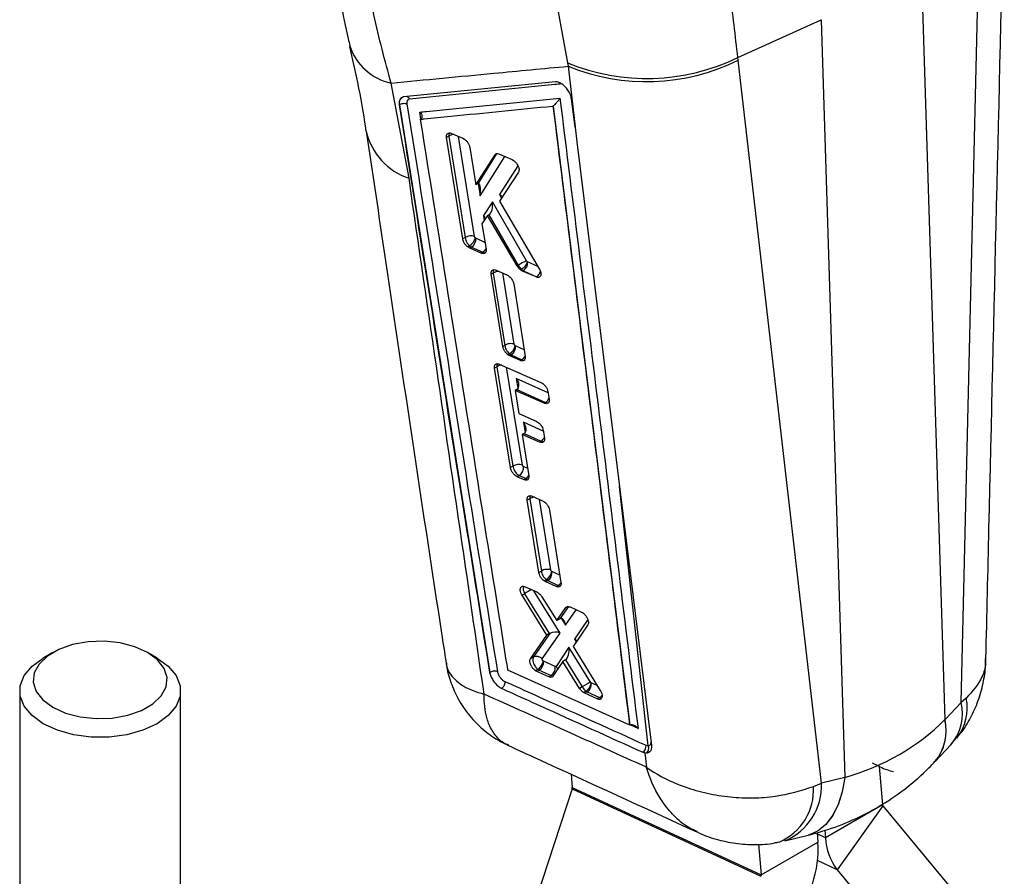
# Model space of a CAD drawing. Extents: x 59 to 283, y 8 to 214.
# Tile 12 of 13: x 235 to 272, y 156 to 188. Entities that reach past the tile are written whole.
import ezdxf

# ---------------------------------------------------------------- set-up
doc = ezdxf.new("R2010")
doc.units = 0
doc.header["$LTSCALE"] = 0.75
doc.layers.get('0').update_dxf_attribs({"linetype": 'CONTINUOUS'})

msp = doc.modelspace()

# ---------------------------------------------------------------- linework, layer by layer
at = {"color": 7, "linetype": 'CONTINUOUS'}
for p, q in [((270.065766, 162.446858), (270.756487, 191.582398)), ((268.577277, 190.048159), (269.463998, 161.809509)), ((254.95096, 188.669083), (255.388935, 186.288341)), ((261.739957, 186.481603), (264.843035, 187.892427)), ((264.843035, 187.892427), (265.729756, 159.653777)), ((261.750952, 186.383614), (261.739957, 186.481603)), ((255.388935, 186.288341), (255.414778, 186.158551)), ((255.414778, 186.158551), (255.671523, 183.887756)), ((264.860027, 159.441649), (261.750952, 186.383614)), ((249.48222, 181.982498), (248.814693, 185.532002)), ((254.940298, 185.57622), (249.279549, 185.012178)), ((249.127445, 184.724329), (249.122953, 184.721735)), ((249.122976, 184.721749), (252.495954, 163.56663)), ((254.860784, 184.678563), (254.856306, 184.675306)), ((254.856306, 184.675306), (257.716353, 161.6073)), ((255.671523, 183.887756), (255.541348, 184.939364)), ((250.965874, 183.550296), (250.883157, 183.502544)), ((250.9659, 183.550384), (250.965874, 183.550296)), ((250.965874, 183.550296), (251.577532, 179.77201)), ((251.064867, 183.656345), (251.490071, 183.473595)), ((251.488988, 179.720894), (250.883157, 183.502544)), ((251.490071, 183.473595), (251.556131, 183.43518)), ((251.750061, 183.130568), (251.97209, 181.737641)), ((251.97209, 181.737641), (252.689603, 182.858925)), ((252.737336, 182.886481), (252.045646, 181.779816)), ((252.737336, 182.886481), (252.689603, 182.858925)), ((252.73742, 182.88653), (252.737336, 182.886481)), ((252.737422, 182.886535), (252.783231, 182.902484)), ((252.853718, 182.886605), (253.322208, 182.684622)), ((253.322208, 182.684622), (253.383342, 182.649635)), ((253.563057, 182.21345), (252.850207, 181.127246)), ((252.034217, 181.773506), (251.97209, 181.737641)), ((252.593563, 181.103678), (252.255262, 180.593263)), ((253.866399, 178.906969), (252.593563, 181.103678)), ((252.850207, 181.127246), (254.340328, 178.611879)), ((252.460076, 180.620926), (252.410463, 180.592286)), ((252.463168, 180.622763), (253.555479, 178.737607)), ((252.410463, 180.592286), (252.203423, 180.286342)), ((252.203423, 180.286342), (252.353126, 179.347156)), ((253.516144, 178.714899), (252.410463, 180.592286)), ((251.577532, 179.77201), (251.488988, 179.720894)), ((251.971435, 179.750132), (251.959226, 179.75789)), ((251.74252, 179.464129), (251.672362, 179.423628)), ((251.748897, 179.37687), (251.672362, 179.423628)), ((251.816094, 179.415662), (251.748897, 179.37687)), ((252.172523, 179.193209), (251.748897, 179.37687)), ((251.816094, 179.415662), (252.231, 179.226975)), ((252.231002, 179.226968), (252.172523, 179.193209)), ((253.889592, 178.879797), (253.866399, 178.906969)), ((253.901216, 178.872528), (253.889592, 178.879797)), ((252.621943, 178.449573), (252.550283, 178.408204)), ((252.979939, 175.711736), (252.550283, 178.408204)), ((252.621966, 178.449653), (252.621943, 178.449573)), ((252.621943, 178.449573), (253.057875, 175.756727)), ((252.731119, 178.561491), (253.127933, 178.389029)), ((253.555479, 178.737607), (253.516144, 178.714899)), ((253.677096, 178.582419), (253.646716, 178.564881)), ((253.717989, 178.522042), (253.646716, 178.564881)), ((253.677096, 178.582419), (253.677107, 178.582425)), ((253.745797, 178.538096), (253.717989, 178.522042)), ((254.217655, 178.304668), (253.717989, 178.522042)), ((253.745797, 178.538096), (254.235878, 178.31522)), ((253.127933, 178.389029), (253.184286, 178.35716)), ((253.386706, 178.045161), (253.814208, 175.347329)), ((254.235899, 178.3152), (254.217655, 178.304668)), ((254.235878, 178.31522), (254.235899, 178.3152)), ((253.057875, 175.756727), (252.979939, 175.711736)), ((253.057875, 175.756727), (253.057888, 175.756721)), ((253.451977, 175.734746), (253.441064, 175.741447)), ((253.231063, 175.441992), (253.171078, 175.407363)), ((253.238782, 175.366999), (253.171078, 175.407363)), ((253.296514, 175.400327), (253.238782, 175.366999)), ((253.634356, 175.193812), (253.238782, 175.366999)), ((253.296514, 175.400327), (253.68558, 175.223393)), ((253.685583, 175.223385), (253.634356, 175.193812)), ((252.759626, 174.959279), (252.671794, 174.908575)), ((253.264729, 171.201219), (252.671794, 174.908575)), ((252.759626, 174.959279), (253.359179, 171.255744)), ((252.849065, 175.059124), (254.402453, 174.378368)), ((253.504987, 174.111081), (253.443955, 174.075848)), ((253.443955, 174.075848), (253.580579, 173.21713)), ((254.52504, 173.600978), (253.443955, 174.075848)), ((253.504987, 174.111081), (254.570013, 173.626941)), ((254.657289, 174.037969), (254.702387, 173.751524)), ((254.570013, 173.626941), (254.52504, 173.600978)), ((253.580579, 173.21713), (254.22881, 172.931871)), ((254.483429, 172.591353), (254.528643, 172.304975)), ((253.769407, 172.477839), (253.704189, 172.44019)), ((253.704189, 172.44019), (253.949481, 170.898379)), ((254.351719, 172.154667), (253.704189, 172.44019)), ((253.769407, 172.477839), (254.408376, 172.187374)), ((254.408376, 172.187374), (254.351719, 172.154667)), ((253.359179, 171.255744), (253.264729, 171.201219)), ((253.594504, 170.904167), (253.519294, 170.860749)), ((253.773089, 170.748369), (253.519295, 170.860749)), ((253.594504, 170.904167), (253.845352, 170.790086)), ((253.845352, 170.790086), (253.773089, 170.748369)), ((253.982284, 170.039034), (253.89108, 169.986384)), ((254.320813, 167.290007), (253.89108, 169.986384)), ((253.982304, 170.039113), (253.982284, 170.039034)), ((253.982284, 170.039034), (254.418214, 167.346236)), ((254.069916, 170.138521), (254.463153, 169.963989)), ((254.463153, 169.963989), (254.508727, 169.938848)), ((254.719919, 169.618862), (255.146821, 166.92073)), ((254.418214, 167.346236), (254.320813, 167.290007)), ((254.418214, 167.346236), (254.418231, 167.346232)), ((254.812503, 167.324143), (254.803161, 167.32965)), ((253.810605, 166.761367), (254.244491, 166.566809)), ((254.601165, 167.023821), (254.520507, 166.977258)), ((254.577539, 166.943948), (254.520507, 166.977258)), ((254.656931, 166.98978), (254.577539, 166.943948)), ((254.969154, 166.768474), (254.577539, 166.943948)), ((254.656931, 166.98978), (255.046001, 166.812844)), ((255.045997, 166.812834), (254.969154, 166.768474)), ((255.046007, 166.81284), (255.045997, 166.812834)), ((253.79373, 166.499377), (253.698516, 166.444411)), ((254.619286, 164.959103), (253.698516, 166.444411)), ((253.79373, 166.499377), (254.71287, 165.013128)), ((254.244491, 166.566809), (254.285665, 166.544298)), ((254.43355, 166.389769), (254.993039, 165.497857)), ((254.993039, 165.497857), (255.333074, 165.98526)), ((255.491349, 166.007098), (255.910991, 165.818527)), ((255.098858, 165.558945), (254.993039, 165.497857)), ((255.910991, 165.818527), (255.945917, 165.799899)), ((256.147151, 165.343184), (255.596279, 164.532499)), ((254.010141, 164.079064), (254.619286, 164.959103)), ((254.731909, 165.024519), (254.12659, 164.146294)), ((254.451275, 164.074939), (255.114694, 165.037461)), ((254.71287, 165.013128), (254.619286, 164.959103)), ((255.442987, 164.506681), (254.962564, 163.793679)), ((256.244808, 163.210075), (255.442987, 164.506681)), ((255.596279, 164.532499), (256.612232, 162.900467)), ((236.199446, 164.308819), (235.845834, 164.104617)), ((240.089164, 164.104617), (239.735555, 164.308819)), ((254.126539, 164.146259), (254.010141, 164.079064)), ((254.12659, 164.146294), (254.126539, 164.146259)), ((254.4932, 163.989675), (254.484641, 163.994583)), ((254.933197, 163.789575), (254.4932, 163.989675)), ((255.223158, 163.981689), (254.846557, 163.425385)), ((255.314768, 164.034574), (255.223158, 163.981689)), ((255.844242, 162.973456), (255.223158, 163.981689)), ((255.317192, 164.035999), (255.940063, 163.028772)), ((252.496677, 163.567046), (252.495955, 163.56663)), ((252.495955, 163.56663), (252.5003, 163.543122)), ((252.496677, 163.567046), (252.496633, 163.567508)), ((257.716353, 161.6073), (253.168496, 163.655767)), ((254.285247, 163.686755), (254.194031, 163.634097)), ((254.247132, 163.60324), (254.194031, 163.634097)), ((254.337457, 163.655384), (254.247132, 163.60324)), ((254.688968, 163.402906), (254.247132, 163.60324)), ((254.285219, 163.686827), (254.285247, 163.686755)), ((254.337457, 163.655384), (254.778709, 163.454712)), ((254.778695, 163.454704), (254.688968, 163.402906)), ((254.778709, 163.454712), (254.778695, 163.454704)), ((255.940046, 163.028762), (255.844242, 162.973456)), ((255.940063, 163.028772), (255.940046, 163.028762)), ((256.270744, 163.182189), (256.244808, 163.210075)), ((256.278853, 163.17761), (256.270744, 163.182189)), ((234.9675, 162.880204), (234.9675, 153.320914)), ((240.9675, 153.320915), (240.9675, 162.880204)), ((256.077067, 162.870205), (255.987922, 162.818743)), ((256.03456, 162.792293), (255.987922, 162.818743)), ((256.123019, 162.843359), (256.03456, 162.792293)), ((256.501723, 162.580129), (256.03456, 162.792293)), ((256.123019, 162.843359), (256.589903, 162.631034)), ((256.589903, 162.631034), (256.501723, 162.580129)), ((269.465391, 161.810988), (270.065766, 162.446858)), ((270.260436, 162.607875), (270.065766, 162.446858)), ((257.717443, 161.607929), (257.716353, 161.6073)), ((257.72787, 161.61358), (257.717443, 161.607929)), ((269.094141, 160.246873), (269.694516, 160.882743)), ((269.688783, 160.88804), (269.895502, 161.128664)), ((258.205182, 160.591603), (258.275256, 160.567507)), ((258.275256, 160.567507), (258.333729, 160.034972)), ((258.335045, 160.560726), (258.275256, 160.567507)), ((267.047445, 160.049318), (266.759523, 160.18271)), ((267.015723, 160.064018), (267.132198, 158.634352)), ((255.529925, 159.772057), (255.569853, 159.281936)), ((264.561116, 159.317728), (264.860027, 159.441649)), ((265.727742, 159.653289), (264.860027, 159.441649)), ((255.563115, 159.231523), (252.399991, 149.609445)), ((255.563115, 159.231523), (262.599976, 155.971434)), ((255.569853, 159.281936), (262.606715, 156.021846)), ((267.132198, 158.634352), (265.010878, 157.40974)), ((267.146177, 158.5959), (265.444219, 156.217707)), ((267.146177, 158.5959), (271.522525, 153.32626)), ((263.494545, 157.295298), (264.36226, 157.506933)), ((264.699011, 157.602715), (264.728035, 157.246458)), ((264.988441, 157.685143), (265.010878, 157.40974)), ((262.513643, 157.164248), (262.606715, 156.021846)), ((262.606715, 156.021846), (264.728035, 157.246458)), ((265.444219, 156.217707), (269.820567, 150.948068))]:
    msp.add_line(p, q, dxfattribs=at)
at = {"color": 8, "linetype": 'CONTINUOUS'}
for p, q in [((255.183722, 185.494474), (255.162395, 185.497314)), ((249.928046, 184.197826), (249.887694, 184.452825)), ((251.926522, 179.811669), (251.322015, 183.545823)), ((252.135591, 181.332438), (253.053218, 182.800595)), ((253.542347, 182.45236), (252.852976, 181.377233)), ((252.062182, 181.785835), (252.135591, 181.332438)), ((252.852976, 181.377233), (252.928884, 181.247129)), ((252.255262, 180.593263), (252.285351, 180.40741)), ((252.313704, 179.59448), (251.971435, 179.750132)), ((254.2909, 178.695316), (253.901216, 178.872528)), ((253.406886, 175.796305), (252.976508, 178.454838)), ((253.776182, 175.587308), (253.451977, 175.734746)), ((253.708169, 171.295403), (253.117956, 174.941288)), ((254.665024, 173.988842), (253.483255, 174.526046)), ((253.483255, 174.526046), (253.545175, 174.143579)), ((254.489042, 172.555798), (253.747676, 172.892804)), ((253.747676, 172.892804), (253.809595, 172.510344)), ((253.906696, 171.167312), (253.750769, 171.238221)), ((258.398476, 160.835338), (257.327385, 170.499875)), ((254.767229, 167.385782), (254.34108, 170.01817)), ((255.103964, 167.191599), (254.812503, 167.324143)), ((255.114694, 165.037461), (254.139894, 166.613706)), ((255.422514, 166.024469), (255.101229, 165.560306)), ((255.390339, 166.018318), (255.333074, 165.98526)), ((255.169488, 165.57293), (255.318918, 165.334388)), ((255.318918, 165.334388), (255.714996, 165.906599)), ((256.143636, 165.547096), (255.646864, 164.809874)), ((255.646864, 164.809874), (255.712959, 164.704211)), ((256.503232, 163.075567), (256.278853, 163.17761)), ((258.020943, 161.475159), (257.721699, 161.610236)), ((265.010878, 157.40974), (264.703116, 157.552322)), ((265.444219, 156.217707), (264.713526, 156.556223))]:
    msp.add_line(p, q, dxfattribs=at)
at = {"color": 7, "linetype": 'CONTINUOUS', "flags": 128}
for points in [[(255.671523, 183.887756), (255.739786, 183.33618), (256.38612, 178.11249), (257.254092, 171.092958)], [(257.254092, 171.092958), (257.291279, 170.792064), (257.452644, 169.486226), (258.097695, 164.26292), (258.519741, 160.841863)], [(236.199734, 162.267964), (236.674157, 162.053394), (237.223742, 161.910603), (237.816555, 161.847888), (238.418138, 161.868895), (238.993531, 161.972404), (239.509297, 162.152397), (239.935458, 162.398415), (240.247249, 162.69616), (240.426551, 163.028327), (240.46294, 163.375614), (240.354302, 163.717837), (240.106954, 164.035106), (239.735268, 164.308984), (239.260846, 164.523554), (238.711257, 164.666347), (238.118445, 164.729062), (237.516861, 164.708055), (236.941469, 164.604546), (236.425703, 164.424553), (235.999542, 164.178535), (235.687751, 163.88079), (235.508449, 163.548623), (235.47206, 163.201336), (235.580697, 162.859113), (235.828048, 162.541842), (236.199734, 162.267964)], [(235.846181, 161.655591), (235.427327, 161.958797), (235.135849, 162.308206), (234.986363, 162.686297), (234.986364, 163.07411), (235.135851, 163.452201), (235.427328, 163.80161), (235.845834, 164.104617)], [(240.089164, 164.104617), (240.507672, 163.80161), (240.79915, 163.452202), (240.948637, 163.074111), (240.948635, 162.686297), (240.799151, 162.308205), (240.507672, 161.958797), (240.088821, 161.655591), (239.563596, 161.413794), (238.958338, 161.245526), (238.303392, 161.159231), (237.631607, 161.15923), (236.976663, 161.245527), (236.371404, 161.413793), (235.846181, 161.655591)]]:
    msp.add_lwpolyline(points, dxfattribs=at)
at = {"color": 8, "linetype": 'CONTINUOUS', "flags": 128}
for points in [[(252.747479, 182.895804), (252.737441, 182.88656), (252.73742, 182.88653), (252.73742, 182.88653)], [(252.776917, 175.072987), (252.759216, 175.009233), (252.759624, 174.959333), (252.75963, 174.959282), (252.75963, 174.959282)], [(253.753084, 166.775339), (253.737668, 166.723251), (253.742052, 166.640645), (253.769863, 166.548809), (253.793701, 166.499429), (253.79373, 166.499377), (253.79373, 166.499377)], [(265.727742, 159.653289), (265.631112, 159.118016), (265.479108, 158.640661), (265.275501, 158.233075), (265.025346, 157.905368), (264.734852, 157.66568), (264.41123, 157.519958), (264.36226, 157.506933)], [(265.729756, 159.653777), (265.633226, 159.118483), (265.481306, 158.641115), (265.277768, 158.233525), (265.027666, 157.905843), (264.737208, 157.66619), (264.413607, 157.520528), (264.364919, 157.507584)]]:
    msp.add_lwpolyline(points, dxfattribs=at)
at = {"color": 8, "linetype": 'CONTINUOUS'}
for centre, radius, start, end in [((249.250636, 187.560916), 2.07522, 198.1345563, 257.8735033), ((250.242887, 184.276582), 2.416906, 192.8579224, 251.655631), ((255.179683, 164.530453), 2.407805, 117.9958732, 125.1422387), ((256.431657, 162.885962), 0.30005, 301.8299373, 326.3852907), ((268.340319, 162.030285), 1.775021, 319.7221774, 13.5731386), ((268.454647, 162.253088), 1.840312, 322.0616781, 11.1154347), ((267.705965, 161.4008), 1.804916, 320.1439287, 13.0877143), ((267.707753, 161.402055), 1.804582, 320.1978784, 13.0974604), ((262.448714, 159.193326), 2.116062, 293.1294664, 3.370301), ((262.633815, 159.350591), 2.228074, 292.6954541, 2.342246)]:
    msp.add_arc(centre, radius, start, end, dxfattribs=at)
at = {"color": 7, "linetype": 'CONTINUOUS'}
for centre, radius, start, end in [((258.349015, 193.464548), 7.762732, 247.5845681, 295.9013706), ((258.332633, 193.315855), 7.729222, 247.8205026, 296.2481139), ((251.791143, 179.447633), 0.388394, 69.6007485, 123.3658898), ((251.456913, 179.901633), 0.522476, 303.1368986, 344.030858), ((251.620528, 179.709799), 0.353217, 303.6192246, 6.5568273), ((254.397735, 177.561446), 1.446634, 111.5486552, 125.6066772), ((253.550185, 178.832331), 0.353325, 303.6165415, 6.5324991), ((252.962631, 175.853599), 0.491402, 303.1106513, 346.8071684), ((253.100862, 175.694626), 0.3534, 303.6163619, 6.5186394), ((252.973622, 174.629138), 0.393431, 95.0959439, 122.9511342), ((254.38334, 173.911847), 0.340615, 303.2331176, 338.0030095), ((254.233202, 172.461274), 0.325126, 302.6011191, 334.4527642), ((253.57279, 170.931368), 0.388393, 69.6006818, 123.3660555), ((253.398249, 171.199548), 0.354635, 303.6004962, 6.2606654), ((253.674928, 171.058369), 0.317837, 302.4254087, 330.3432485), ((254.34961, 167.409592), 0.460542, 303.1077219, 350.0038517), ((254.461204, 167.284221), 0.35356, 303.6135908, 6.4833375), ((254.141604, 163.950055), 0.353821, 303.6099913, 6.4293005), ((255.927079, 163.138162), 0.353979, 303.6098977, 6.3983743), ((258.031842, 160.823239), 0.289308, 306.8093548, 6.1879471), ((258.187707, 160.73939), 0.23158, 309.5113338, 24.4762709), ((255.440246, 159.273603), 0.129875, 341.0949877, 3.6788349), ((267.200611, 158.637456), 0.068483, 182.5975924, 217.3588042), ((260.710324, 156.988165), 4.026005, 341.0938521, 3.6784015), ((267.13236, 157.506183), 2.123674, 182.6028877, 217.3527368), ((262.47713, 156.013512), 0.129852, 341.092235, 3.6800035)]:
    msp.add_arc(centre, radius, start, end, dxfattribs=at)
for centre, major_axis, ratio, start_param, end_param in [((251.905164, 181.565514), (0.212242, 0.225872), 0.246612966, 0.61935608, 0.685392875), ((251.962513, 181.211307), (0.115905, 0.57458), 0.257506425, 4.97640513, 6.489516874), ((252.679897, 181.256101), (0.27654, -0.005809), 0.57270434, 0.337092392, 0.906638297), ((252.420485, 180.982549), (0.011288, 0.375154), 0.479163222, 3.443556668, 5.055541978), ((252.337231, 180.856938), (-0.10805, 0.243537), 0.766044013, 3.222900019, 3.240460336), ((252.082184, 180.472132), (0.252555, -0.054465), 0.721305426, 0.275034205, 0.981212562), ((251.791884, 179.668617), (-0.152971, 0.25632), 0.570717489, 2.098466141, 2.448492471), ((253.721776, 178.795431), (-0.156439, 0.261263), 0.57002951, 1.452891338, 2.123238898), ((253.72161, 178.791434), (-0.153271, 0.256748), 0.570656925, 2.122203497, 2.447982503), ((253.272337, 175.653908), (-0.153458, 0.257014), 0.570619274, 2.137850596, 2.447682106), ((253.310177, 174.404914), (-0.214571, 0.280896), 0.59731967, 3.108325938, 4.687475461), ((253.487584, 174.324269), (0.105058, 0.226858), 0.631409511, 3.872534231, 3.952478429), ((253.574598, 172.771675), (-0.214571, 0.280896), 0.59731967, 3.108325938, 4.687475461), ((253.752005, 172.69103), (0.105058, 0.226858), 0.63140951, 3.872534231, 3.952478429), ((254.632769, 167.244013), (-0.153962, 0.257731), 0.57051839, 2.184207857, 2.446945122), ((255.007513, 165.434074), (0.19691, 0.156468), 0.202179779, 0.922314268, 0.935734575), ((255.14584, 165.213255), (0.008283, 0.361331), 0.502086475, 5.065727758, 6.576991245), ((254.804172, 165.138575), (0.196848, 0.156864), 0.203546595, 4.076025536, 4.18078009), ((254.941616, 164.916329), (0.280194, -0.006953), 0.562717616, 0.919010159, 2.430350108), ((255.26991, 164.38555), (0.007136, 0.365081), 0.497203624, 3.44420022, 5.060291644), ((255.473786, 164.688743), (0.28017, -0.00476), 0.558829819, 0.348132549, 0.914434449), ((255.187536, 164.263299), (-0.121514, 0.231874), 0.781179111, 3.17351014, 3.187262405), ((254.313208, 163.911327), (-0.155234, 0.259545), 0.570265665, 2.201639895, 2.445674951), ((256.099109, 163.101374), (-0.157015, 0.262084), 0.56991766, 1.507069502, 2.22937302), ((256.098686, 163.100463), (-0.156087, 0.260762), 0.570098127, 2.231346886, 2.444955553), ((256.731724, 174.989114), (-12.584335, 13.322908), 0.668179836, 2.809784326, 3.158411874), ((268.047698, 170.063053), (3.94041, 10.471181), 0.495507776, 4.010243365, 4.010462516), ((266.668511, 163.591711), (-2.113837, 3.598303), 0.559595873, 2.462078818, 2.635500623), ((267.0519, 169.488191), (7.056497, 8.87143), 0.680342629, 3.861719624, 3.861938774)]:
    msp.add_ellipse(centre, major_axis=major_axis, ratio=ratio, start_param=start_param, end_param=end_param, dxfattribs=at)
for points, knots in [([(270.990967, 164.092055), (271.028771, 165.706453), (271.254293, 175.337091), (271.484642, 184.971259), (271.676377, 192.990438)], [0, 0, 0, 0, 0.167631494, 1, 1, 1, 1]), ([(261.739957, 186.481603), (261.650398, 187.289297), (261.468471, 188.930025), (261.203279, 190.788413), (261.068635, 191.731957)], [0, 0, 0, 0, 0.4922781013, 1, 1, 1, 1]), ([(246.510284, 191.505805), (246.51463, 191.458027), (246.562675, 190.929813), (246.701023, 189.93968), (246.930362, 188.545092), (247.129306, 187.53553), (247.258284, 187.006182), (247.280541, 186.914832)], [0, 0, 0, 0, 0.029497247, 0.326105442, 0.627930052, 0.935791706, 1, 1, 1, 1]), ([(248.814693, 185.532002), (248.587651, 186.366871), (248.12841, 188.05557), (247.840986, 189.913776), (247.69566, 190.853311)], [0, 0, 0, 0, 0.49438615, 1, 1, 1, 1]), ([(247.266151, 186.892369), (247.367077, 186.446074), (247.599731, 185.417282), (247.790531, 184.368214), (247.868775, 183.77714), (247.874304, 183.735368)], [0, 0, 0, 0, 0.415897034, 0.958720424, 1, 1, 1, 1]), ([(248.814693, 185.532002), (250.089567, 185.653667), (252.288691, 185.863536), (254.489725, 186.071252), (255.414778, 186.158551)], [0, 0, 0, 0, 0.579718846, 1, 1, 1, 1]), ([(255.162395, 185.497314), (255.080358, 185.489151), (254.670175, 185.448335), (252.947501, 185.276962), (251.143093, 185.097646), (249.667082, 184.951126), (249.503052, 184.934843)], [0, 0, 0, 0, 0.043477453, 0.217387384, 0.913027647, 1, 1, 1, 1]), ([(255.478281, 185.146719), (255.46379, 185.174885), (255.422989, 185.254195), (255.330085, 185.376512), (255.203423, 185.491153), (255.071627, 185.563441), (254.985005, 185.579661), (254.944828, 185.576575), (254.940415, 185.576236)], [0, 0, 0, 0, 0.1181550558, 0.3327020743, 0.5469824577, 0.7606721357, 0.9737105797, 1, 1, 1, 1]), ([(249.41182, 185.025356), (249.42967, 185.015738), (249.466429, 184.995931), (249.490614, 184.955592), (249.503054, 184.934843)], [0, 0, 0, 0, 0.485611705, 1, 1, 1, 1]), ([(255.541348, 184.939364), (255.531186, 184.991431), (255.517916, 185.059427), (255.485803, 185.130151), (255.478281, 185.146719)], [0, 0, 0, 0, 0.765742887, 1, 1, 1, 1]), ([(249.279555, 185.012163), (249.24941, 185.004395), (249.189121, 184.98886), (249.132242, 184.911512), (249.112404, 184.817054), (249.120246, 184.746235), (249.122922, 184.722063)], [0, 0, 0, 0, 0.272313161, 0.544618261, 0.844574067, 1, 1, 1, 1]), ([(249.127414, 184.725), (249.12735, 184.725402), (249.127284, 184.72582), (249.127228, 184.72623), (249.127225, 184.726246)], [0, 0, 0, 0, 0.961026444, 1, 1, 1, 1]), ([(249.127367, 184.72531), (249.147587, 184.736831), (249.188026, 184.759871), (249.265878, 184.776574), (249.344315, 184.777668), (249.386135, 184.763988), (249.407046, 184.757147)], [0, 0, 0, 0, 0.250000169, 0.499998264, 0.750000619, 1, 1, 1, 1]), ([(252.496633, 163.567508), (252.15072, 165.723369), (251.020014, 172.770364), (249.902829, 179.826699), (249.127421, 184.724315)], [0, 0, 0, 0, 0.305926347, 1, 1, 1, 1]), ([(249.503054, 184.934843), (249.492212, 184.932722), (249.460481, 184.926515), (249.423709, 184.893567), (249.40104, 184.833961), (249.405018, 184.782889), (249.406998, 184.757464)], [0, 0, 0, 0, 0.156203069, 0.457143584, 0.72974511, 1, 1, 1, 1]), ([(249.406999, 184.757463), (250.183031, 179.859661), (251.301099, 172.80315), (252.433477, 165.755601), (252.779891, 163.599634)], [0, 0, 0, 0, 0.694082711, 1, 1, 1, 1]), ([(249.887694, 184.452825), (249.969657, 184.460945), (250.379467, 184.501546), (252.119316, 184.673914), (253.777744, 184.83855), (255.108191, 184.970627)], [0, 0, 0, 0, 0.047112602, 0.235561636, 1, 1, 1, 1]), ([(249.915849, 184.184835), (249.961247, 184.189336), (250.334412, 184.226337), (251.9809, 184.389638), (253.582554, 184.54876), (254.856306, 184.675306)], [0, 0, 0, 0, 0.027574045, 0.22665602, 1, 1, 1, 1]), ([(254.860784, 184.678563), (254.870319, 184.686138), (254.891934, 184.70331), (254.933614, 184.74336), (254.992347, 184.807237), (255.055795, 184.888213), (255.092479, 184.94378), (255.10789, 184.970111), (255.108191, 184.970627)], [0, 0, 0, 0, 0.084471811, 0.19149383, 0.360715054, 0.667057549, 0.993484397, 1, 1, 1, 1]), ([(257.717443, 161.607929), (257.243244, 165.448964), (256.293782, 173.13966), (255.339224, 180.828751), (254.860842, 184.678091), (254.860784, 184.678563)], [0, 0, 0, 0, 0.4994087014, 0.9999386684, 1, 1, 1, 1]), ([(255.108191, 184.970627), (255.597764, 181.032587), (256.57127, 173.201864), (257.539589, 165.368938), (258.020943, 161.475159)], [0, 0, 0, 0, 0.502896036, 1, 1, 1, 1]), ([(249.887694, 184.452825), (249.888378, 184.452121), (249.89225, 184.448135), (249.914249, 184.42414), (249.944762, 184.379075), (249.965364, 184.316358), (249.96543, 184.26114), (249.949195, 184.215457), (249.926442, 184.194563), (249.915849, 184.184835)], [0, 0, 0, 0, 0.008682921, 0.049166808, 0.289071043, 0.496528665, 0.677744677, 0.849964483, 1, 1, 1, 1]), ([(253.168496, 163.655767), (253.166456, 163.66855), (253.094291, 164.120698), (252.741804, 166.330495), (251.656013, 173.158211), (250.647097, 179.551249), (249.915849, 184.184835)], [0, 0, 0, 0, 0.001869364, 0.066123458, 0.323139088, 1, 1, 1, 1]), ([(247.888011, 183.734033), (248.14815, 181.988021), (249.077434, 175.750803), (250.058696, 169.141472), (250.807409, 164.298342), (250.864513, 163.928963)], [0, 0, 0, 0, 0.264225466, 0.943883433, 1, 1, 1, 1]), ([(250.883157, 183.502544), (250.881171, 183.52948), (250.877198, 183.583356), (250.903677, 183.641496), (250.951128, 183.673477), (251.008554, 183.676396), (251.048962, 183.662008), (251.064871, 183.656343)], [0, 0, 0, 0, 0.215556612, 0.431139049, 0.646048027, 0.86063951, 1, 1, 1, 1]), ([(251.556131, 183.43518), (251.581011, 183.41435), (251.630769, 183.372689), (251.692591, 183.287435), (251.734131, 183.203312), (251.745248, 183.152545), (251.750061, 183.130568)], [0, 0, 0, 0, 0.26558434, 0.531165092, 0.797036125, 1, 1, 1, 1]), ([(252.689603, 182.858925), (252.698941, 182.869792), (252.720927, 182.895378), (252.776808, 182.910324), (252.827538, 182.894679), (252.853718, 182.886605)], [0, 0, 0, 0, 0.263238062, 0.6197736, 1, 1, 1, 1]), ([(253.383341, 182.649635), (253.40845, 182.628891), (253.458666, 182.587404), (253.521826, 182.501611), (253.566782, 182.410029), (253.587671, 182.321447), (253.584276, 182.254303), (253.568945, 182.224784), (253.563058, 182.21345)], [0, 0, 0, 0, 0.178113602, 0.356221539, 0.534527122, 0.712483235, 0.88959962, 1, 1, 1, 1]), ([(252.282734, 162.759078), (252.074476, 164.189791), (251.143841, 170.583176), (250.208359, 177.000919), (249.48222, 181.982498)], [0, 0, 0, 0, 0.22378015, 1, 1, 1, 1]), ([(251.672362, 179.423628), (251.64775, 179.445647), (251.598524, 179.489684), (251.538904, 179.576983), (251.502392, 179.656987), (251.492678, 179.7033), (251.488988, 179.720894)], [0, 0, 0, 0, 0.2767118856, 0.5534223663, 0.8303404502, 1, 1, 1, 1]), ([(251.577532, 179.77201), (251.577534, 179.771993), (251.580171, 179.743053), (251.594145, 179.681292), (251.636709, 179.587959), (251.689756, 179.516077), (251.726963, 179.475424), (251.742505, 179.464138), (251.742518, 179.464128)], [0, 0, 0, 0, 0.000161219, 0.276789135, 0.548925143, 0.820983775, 0.999843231, 1, 1, 1, 1]), ([(251.959226, 179.75789), (251.956355, 179.760432), (251.94915, 179.766813), (251.939028, 179.779935), (251.930211, 179.796167), (251.927754, 179.806492), (251.926522, 179.811669)], [0, 0, 0, 0, 0.181964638, 0.456638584, 0.727528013, 1, 1, 1, 1]), ([(252.353126, 179.347156), (252.355128, 179.320175), (252.359133, 179.26621), (252.332797, 179.20802), (252.285546, 179.176042), (252.228421, 179.173201), (252.188259, 179.187576), (252.172523, 179.193209)], [0, 0, 0, 0, 0.215730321, 0.431476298, 0.646648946, 0.861557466, 1, 1, 1, 1]), ([(252.34991, 179.36733), (252.345703, 179.35739), (252.330558, 179.321611), (252.288967, 179.268965), (252.250323, 179.240972), (252.231, 179.226975)], [0, 0, 0, 0, 0.161321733, 0.580662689, 1, 1, 1, 1]), ([(253.889592, 178.879797), (253.888273, 178.872709), (253.885061, 178.855438), (253.871652, 178.814924), (253.842537, 178.756057), (253.793711, 178.686916), (253.73591, 178.624447), (253.696705, 178.596435), (253.677101, 178.582428)], [0, 0, 0, 0, 0.075345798, 0.1835856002, 0.3876913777, 0.5917949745, 0.795894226, 1, 1, 1, 1]), ([(252.550283, 178.408204), (252.548303, 178.435143), (252.544342, 178.489027), (252.570692, 178.547088), (252.617918, 178.578946), (252.675079, 178.581707), (252.715299, 178.567198), (252.731119, 178.561491)], [0, 0, 0, 0, 0.215516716, 0.431075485, 0.64605597, 0.860773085, 1, 1, 1, 1]), ([(253.646716, 178.564881), (253.621881, 178.586217), (253.57256, 178.628588), (253.53486, 178.686265), (253.516144, 178.714899)], [0, 0, 0, 0, 0.5035459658, 1, 1, 1, 1]), ([(254.340328, 178.61188), (254.355914, 178.581626), (254.38709, 178.521115), (254.404927, 178.432577), (254.398108, 178.358626), (254.365885, 178.306982), (254.312541, 178.283724), (254.258987, 178.288616), (254.226072, 178.301399), (254.217655, 178.304667)], [0, 0, 0, 0, 0.158540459, 0.317106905, 0.475145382, 0.632452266, 0.78928397, 0.94611712, 1, 1, 1, 1]), ([(254.235878, 178.31522), (254.255471, 178.329132), (254.294659, 178.356955), (254.34289, 178.424474), (254.372959, 178.483503), (254.379306, 178.517452), (254.380693, 178.52487)], [0, 0, 0, 0, 0.304914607, 0.609836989, 0.91474036, 1, 1, 1, 1]), ([(253.184286, 178.35716), (253.209241, 178.337218), (253.259151, 178.297336), (253.322542, 178.21353), (253.368425, 178.125741), (253.380849, 178.070976), (253.386707, 178.045156)], [0, 0, 0, 0, 0.256794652, 0.513567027, 0.770655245, 1, 1, 1, 1]), ([(253.171078, 175.407363), (253.146348, 175.428597), (253.096889, 175.471065), (253.03571, 175.557179), (252.995357, 175.640731), (252.984516, 175.690658), (252.979939, 175.711736)], [0, 0, 0, 0, 0.2679551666, 0.5358995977, 0.8040716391, 1, 1, 1, 1]), ([(253.406886, 175.796305), (253.381194, 175.804997), (253.32981, 175.822382), (253.231763, 175.821176), (253.133992, 175.800165), (253.083256, 175.771202), (253.057888, 175.756721)], [0, 0, 0, 0, 0.250000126, 0.49999985, 0.749999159, 1, 1, 1, 1]), ([(253.057888, 175.756721), (253.057889, 175.756708), (253.059672, 175.736323), (253.069724, 175.68354), (253.103647, 175.597338), (253.16077, 175.508482), (253.207291, 175.462153), (253.231052, 175.442005), (253.231066, 175.441993)], [0, 0, 0, 0, 0.000117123, 0.1902824, 0.462645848, 0.732702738, 0.999841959, 1, 1, 1, 1]), ([(253.441064, 175.741447), (253.436619, 175.745353), (253.427726, 175.753166), (253.416714, 175.768896), (253.409575, 175.783888), (253.407667, 175.792698), (253.406886, 175.796305)], [0, 0, 0, 0, 0.271696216, 0.543463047, 0.813082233, 1, 1, 1, 1]), ([(253.814208, 175.347329), (253.816199, 175.320347), (253.820179, 175.266381), (253.793951, 175.208255), (253.746891, 175.176394), (253.690011, 175.173668), (253.650016, 175.188144), (253.634356, 175.193812)], [0, 0, 0, 0, 0.215690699, 0.431402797, 0.64661095, 0.861634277, 1, 1, 1, 1]), ([(253.809762, 175.375394), (253.803968, 175.361473), (253.787385, 175.321627), (253.743674, 175.26531), (253.704944, 175.237365), (253.68558, 175.223393)], [0, 0, 0, 0, 0.211668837, 0.6058320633, 1, 1, 1, 1]), ([(252.671794, 174.908575), (252.669785, 174.935088), (252.665767, 174.988115), (252.691422, 175.045244), (252.737593, 175.076584), (252.793732, 175.079298), (252.833368, 175.064847), (252.849065, 175.059124)], [0, 0, 0, 0, 0.21515629, 0.430330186, 0.644993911, 0.85940496, 1, 1, 1, 1]), ([(254.402453, 174.378368), (254.427283, 174.364863), (254.476939, 174.337855), (254.548533, 174.266769), (254.607306, 174.182731), (254.643797, 174.102565), (254.653498, 174.05612), (254.657289, 174.037969)], [0, 0, 0, 0, 0.215134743, 0.430251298, 0.645840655, 0.861592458, 1, 1, 1, 1]), ([(254.702387, 173.751524), (254.704339, 173.724989), (254.708242, 173.671915), (254.682509, 173.614758), (254.636339, 173.583433), (254.580274, 173.580745), (254.540706, 173.595239), (254.52504, 173.600978)], [0, 0, 0, 0, 0.2150947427, 0.4302251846, 0.6448899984, 0.8594041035, 1, 1, 1, 1]), ([(254.22881, 172.931871), (254.253604, 172.918346), (254.303189, 172.891298), (254.374707, 172.820178), (254.433425, 172.73612), (254.46991, 172.65595), (254.479629, 172.60951), (254.483429, 172.591353)], [0, 0, 0, 0, 0.215129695, 0.430235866, 0.645799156, 0.861514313, 1, 1, 1, 1]), ([(254.528643, 172.304975), (254.530609, 172.278446), (254.534541, 172.225385), (254.508893, 172.168276), (254.462818, 172.137011), (254.406853, 172.134393), (254.367351, 172.148919), (254.351719, 172.154667)], [0, 0, 0, 0, 0.215112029, 0.430249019, 0.644947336, 0.859498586, 1, 1, 1, 1]), ([(253.519294, 170.860749), (253.494555, 170.874304), (253.445077, 170.901413), (253.373649, 170.972557), (253.31493, 171.056574), (253.278368, 171.136676), (253.268564, 171.183071), (253.264729, 171.201219)], [0, 0, 0, 0, 0.215108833, 0.430201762, 0.645704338, 0.861410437, 1, 1, 1, 1]), ([(253.359179, 171.255744), (253.359181, 171.255727), (253.361778, 171.227221), (253.375435, 171.166227), (253.417387, 171.074718), (253.476035, 170.993275), (253.538059, 170.934426), (253.57827, 170.913544), (253.594494, 170.904177), (253.594508, 170.904169)], [0, 0, 0, 0, 0.0001276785, 0.2159122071, 0.428291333, 0.6399289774, 0.8532108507, 0.9998728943, 1, 1, 1, 1]), ([(253.75077, 171.238221), (253.747947, 171.239715), (253.741025, 171.243378), (253.730047, 171.253091), (253.719576, 171.266414), (253.711534, 171.281273), (253.709293, 171.290684), (253.708169, 171.295403)], [0, 0, 0, 0, 0.149116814, 0.365668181, 0.578439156, 0.788608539, 1, 1, 1, 1]), ([(253.949481, 170.898379), (253.951482, 170.871861), (253.955486, 170.818824), (253.929965, 170.761777), (253.884031, 170.730568), (253.828165, 170.728022), (253.788708, 170.742599), (253.773089, 170.748369)], [0, 0, 0, 0, 0.2150998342, 0.4302031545, 0.6449121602, 0.8594446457, 1, 1, 1, 1]), ([(253.89108, 169.986384), (253.889074, 170.013314), (253.885062, 170.067177), (253.911073, 170.12503), (253.957819, 170.156603), (254.014435, 170.159021), (254.054281, 170.144298), (254.069916, 170.138521)], [0, 0, 0, 0, 0.2155258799, 0.4310677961, 0.6462216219, 0.8611833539, 1, 1, 1, 1]), ([(254.508727, 169.938848), (254.533635, 169.919866), (254.58345, 169.881904), (254.648233, 169.799716), (254.698872, 169.708082), (254.712829, 169.648913), (254.71992, 169.618856)], [0, 0, 0, 0, 0.247872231, 0.495733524, 0.743836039, 1, 1, 1, 1]), ([(254.767229, 167.385782), (254.741537, 167.394477), (254.690154, 167.411866), (254.592107, 167.410666), (254.494337, 167.389661), (254.443599, 167.360708), (254.418231, 167.346232)], [0, 0, 0, 0, 0.249999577, 0.50000077, 0.75000023, 1, 1, 1, 1]), ([(254.520507, 166.977258), (254.495807, 166.997575), (254.446408, 167.038209), (254.383755, 167.122845), (254.338824, 167.21048), (254.326537, 167.264733), (254.320813, 167.290007)], [0, 0, 0, 0, 0.258172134, 0.51633273, 0.774682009, 1, 1, 1, 1]), ([(254.418231, 167.346232), (254.418232, 167.346219), (254.42036, 167.321886), (254.432274, 167.264286), (254.470789, 167.17435), (254.529695, 167.086505), (254.577783, 167.044183), (254.601155, 167.023836), (254.601169, 167.023823)], [0, 0, 0, 0, 0.00011303, 0.219199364, 0.481625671, 0.742265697, 0.9998475, 1, 1, 1, 1]), ([(254.803161, 167.329651), (254.798681, 167.333366), (254.789721, 167.340799), (254.778359, 167.356202), (254.770371, 167.371882), (254.76821, 167.381443), (254.767229, 167.385782)], [0, 0, 0, 0, 0.262062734, 0.524196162, 0.784049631, 1, 1, 1, 1]), ([(253.698516, 166.444411), (253.682089, 166.474349), (253.649235, 166.534227), (253.627543, 166.623336), (253.629688, 166.699741), (253.657405, 166.754883), (253.706943, 166.782151), (253.761736, 166.780523), (253.798211, 166.766225), (253.810605, 166.761367)], [0, 0, 0, 0, 0.154004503, 0.308021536, 0.460790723, 0.616665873, 0.768847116, 0.921453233, 1, 1, 1, 1]), ([(255.146821, 166.92073), (255.148831, 166.893764), (255.152853, 166.83983), (255.126985, 166.781936), (255.080468, 166.750368), (255.02419, 166.748024), (254.984612, 166.76273), (254.969154, 166.768474)], [0, 0, 0, 0, 0.2156609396, 0.4313416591, 0.6467379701, 0.8620214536, 1, 1, 1, 1]), ([(255.150763, 166.92267), (255.135538, 166.899869), (255.104825, 166.853872), (255.065721, 166.826598), (255.046001, 166.812844)], [0, 0, 0, 0, 0.495699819, 1, 1, 1, 1]), ([(254.285665, 166.544298), (254.310408, 166.52582), (254.35989, 166.488864), (254.408101, 166.429199), (254.430027, 166.395228), (254.43355, 166.389769)], [0, 0, 0, 0, 0.456335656, 0.912622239, 1, 1, 1, 1]), ([(255.333074, 165.98526), (255.342294, 165.995184), (255.364422, 166.019003), (255.418503, 166.031241), (255.467001, 166.015168), (255.491349, 166.007098)], [0, 0, 0, 0, 0.262335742, 0.629660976, 1, 1, 1, 1]), ([(255.945917, 165.799899), (255.970966, 165.781635), (256.021063, 165.745109), (256.08788, 165.663614), (256.138925, 165.573248), (256.167861, 165.482529), (256.173505, 165.399761), (256.155964, 165.362103), (256.147151, 165.343184)], [0, 0, 0, 0, 0.1664842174, 0.3329599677, 0.499558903, 0.6660572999, 0.8322289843, 1, 1, 1, 1]), ([(254.126539, 164.146259), (254.126532, 164.146249), (254.119707, 164.136644), (254.103563, 164.10654), (254.093433, 164.041017), (254.106703, 163.950206), (254.142881, 163.857115), (254.19704, 163.770912), (254.247687, 163.716193), (254.278401, 163.692162), (254.285219, 163.686827)], [0, 0, 0, 0, 0.000101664, 0.098776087, 0.271356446, 0.445212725, 0.617386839, 0.77890863, 0.950921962, 1, 1, 1, 1]), ([(254.12659, 164.146294), (254.148773, 164.15652), (254.193139, 164.176972), (254.273919, 164.176692), (254.35529, 164.152262), (254.415161, 164.113293), (254.443292, 164.083417), (254.451275, 164.074939)], [0, 0, 0, 0, 0.2231720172, 0.4463446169, 0.6695165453, 0.9062150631, 1, 1, 1, 1]), ([(269.894426, 161.127794), (269.946359, 161.184537), (270.153049, 161.41037), (270.426431, 161.873029), (270.713505, 162.496792), (270.894654, 163.155097), (270.983392, 163.692759), (270.98077, 164.005054), (270.980029, 164.093261)], [0, 0, 0, 0, 0.07140321, 0.284181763, 0.495337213, 0.709239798, 0.91787518, 1, 1, 1, 1]), ([(250.868168, 163.929151), (250.870381, 163.902153), (250.890867, 163.65228), (251.033358, 163.191133), (251.311852, 162.546164), (251.718447, 161.949994), (252.221672, 161.442363), (252.717182, 161.074182), (253.058204, 160.91575), (253.196538, 160.851483)], [0, 0, 0, 0, 0.020183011, 0.186797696, 0.355302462, 0.543488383, 0.720176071, 0.886489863, 1, 1, 1, 1]), ([(254.194031, 163.634097), (254.169308, 163.654293), (254.119863, 163.694684), (254.056316, 163.77949), (254.009813, 163.870781), (253.986279, 163.95992), (253.986563, 164.032752), (254.002934, 164.064909), (254.010141, 164.079064)], [0, 0, 0, 0, 0.172803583, 0.345605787, 0.518523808, 0.691442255, 0.864182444, 1, 1, 1, 1]), ([(254.285219, 163.686827), (254.304793, 163.700804), (254.343942, 163.728759), (254.399802, 163.792636), (254.445539, 163.864123), (254.473231, 163.930193), (254.482766, 163.972613), (254.48432, 163.990819), (254.484641, 163.994583)], [0, 0, 0, 0, 0.203837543, 0.407672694, 0.611506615, 0.815352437, 0.961828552, 1, 1, 1, 1]), ([(254.484641, 163.994583), (254.483554, 163.995409), (254.477901, 163.999702), (254.468289, 164.009364), (254.457569, 164.024756), (254.450067, 164.041123), (254.446738, 164.056858), (254.447657, 164.068276), (254.450318, 164.073177), (254.451275, 164.074939)], [0, 0, 0, 0, 0.0422999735, 0.2198413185, 0.384655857, 0.5579352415, 0.7313211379, 0.903359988, 1, 1, 1, 1]), ([(254.778712, 163.454711), (254.798231, 163.468621), (254.837267, 163.496441), (254.886602, 163.563991), (254.921888, 163.64159), (254.936873, 163.713842), (254.93715, 163.762484), (254.934033, 163.783844), (254.933197, 163.789575)], [0, 0, 0, 0, 0.203221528, 0.406440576, 0.609661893, 0.812889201, 0.949793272, 1, 1, 1, 1]), ([(254.962564, 163.793679), (254.96221, 163.793217), (254.959653, 163.789877), (254.953734, 163.78649), (254.943755, 163.785893), (254.936786, 163.788323), (254.933197, 163.789575)], [0, 0, 0, 0, 0.059908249, 0.432292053, 0.707632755, 1, 1, 1, 1]), ([(255.020063, 163.681683), (255.017919, 163.69123), (255.012396, 163.715816), (254.993308, 163.754411), (254.972812, 163.78059), (254.962564, 163.793679)], [0, 0, 0, 0, 0.240924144, 0.620462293, 1, 1, 1, 1]), ([(252.779891, 163.599634), (252.763895, 163.60546), (252.735202, 163.615912), (252.678271, 163.6211), (252.616268, 163.616344), (252.549174, 163.598401), (252.514147, 163.577806), (252.496633, 163.567508)], [0, 0, 0, 0, 0.196313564, 0.352148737, 0.568102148, 0.784051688, 1, 1, 1, 1]), ([(252.5003, 163.543122), (252.499014, 163.55114), (252.497725, 163.559176), (252.496679, 163.56703), (252.496677, 163.567046)], [0, 0, 0, 0, 0.9979020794, 1, 1, 1, 1]), ([(252.5003, 163.543122), (252.514432, 163.492703), (252.542693, 163.391871), (252.632914, 163.236681), (252.746377, 163.101527), (252.853312, 163.014621), (252.916063, 162.982828), (252.936893, 162.972274)], [0, 0, 0, 0, 0.222627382, 0.445231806, 0.667639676, 0.889676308, 1, 1, 1, 1]), ([(252.779891, 163.599634), (252.784124, 163.579868), (252.794759, 163.530198), (252.833873, 163.444663), (252.895952, 163.355175), (252.971339, 163.279192), (253.023444, 163.250136), (253.04942, 163.235651)], [0, 0, 0, 0, 0.141852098, 0.356452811, 0.570479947, 0.785872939, 1, 1, 1, 1]), ([(254.846557, 163.425385), (254.837454, 163.415339), (254.815654, 163.391282), (254.761877, 163.378702), (254.713398, 163.394796), (254.688968, 163.402906)], [0, 0, 0, 0, 0.262347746, 0.628286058, 1, 1, 1, 1]), ([(253.04942, 163.235651), (253.050731, 163.223813), (253.053355, 163.200135), (253.049468, 163.160772), (253.039978, 163.120687), (253.024743, 163.081228), (253.004568, 163.044158), (252.980265, 163.011169), (252.957074, 162.987439), (252.942178, 162.976222), (252.936917, 162.97226)], [0, 0, 0, 0, 0.132515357, 0.265037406, 0.397553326, 0.530069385, 0.66258704, 0.795106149, 0.927624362, 1, 1, 1, 1]), ([(253.04942, 163.235651), (253.145394, 163.192368), (253.625265, 162.975953), (255.382997, 162.182788), (257.042912, 161.431895), (258.319465, 160.854423)], [0, 0, 0, 0, 0.054586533, 0.272932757, 1, 1, 1, 1]), ([(255.940063, 163.028772), (255.951841, 163.036998), (255.975399, 163.05345), (256.016095, 163.080212), (256.058668, 163.107162), (256.10188, 163.133392), (256.143863, 163.157839), (256.182797, 163.179379), (256.217714, 163.197595), (256.235777, 163.205915), (256.244808, 163.210075)], [0, 0, 0, 0, 0.124999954, 0.249997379, 0.375002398, 0.499993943, 0.625001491, 0.749997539, 0.874995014, 1, 1, 1, 1]), ([(256.077072, 162.870208), (256.08898, 162.878294), (256.112796, 162.894467), (256.148121, 162.927997), (256.181251, 162.96661), (256.210841, 163.00939), (256.235667, 163.054336), (256.2545, 163.099458), (256.267202, 163.143286), (256.269564, 163.169222), (256.270744, 163.182189)], [0, 0, 0, 0, 0.125009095, 0.250013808, 0.37501364, 0.500021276, 0.625022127, 0.750015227, 0.875017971, 1, 1, 1, 1]), ([(258.333729, 160.034972), (257.32123, 160.492061), (255.305235, 161.402174), (253.28723, 162.308125), (252.282734, 162.759078)], [0, 0, 0, 0, 0.502232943, 1, 1, 1, 1]), ([(252.936917, 162.97226), (253.032854, 162.928989), (253.512542, 162.712635), (255.269633, 161.919661), (256.929028, 161.168945), (258.205182, 160.591609)], [0, 0, 0, 0, 0.054586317, 0.272931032, 1, 1, 1, 1]), ([(255.987922, 162.818743), (255.963281, 162.838009), (255.914001, 162.876539), (255.86763, 162.93622), (255.846878, 162.96926), (255.844242, 162.973456)], [0, 0, 0, 0, 0.466133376, 0.932206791, 1, 1, 1, 1]), ([(256.612232, 162.900467), (256.628679, 162.870485), (256.661572, 162.810524), (256.683602, 162.720907), (256.681994, 162.643719), (256.654912, 162.587614), (256.606005, 162.559484), (256.551259, 162.560561), (256.514518, 162.575075), (256.501723, 162.580129)], [0, 0, 0, 0, 0.15331368, 0.30661014, 0.459073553, 0.614735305, 0.766699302, 0.918760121, 1, 1, 1, 1]), ([(257.72787, 161.61358), (257.74349, 161.619051), (257.774637, 161.629961), (257.835957, 161.621568), (257.910854, 161.588184), (257.97451, 161.533784), (258.009784, 161.490604), (258.020383, 161.475935), (258.020943, 161.475159)], [0, 0, 0, 0, 0.157220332, 0.313512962, 0.542515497, 0.851212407, 0.992138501, 1, 1, 1, 1]), ([(253.191503, 160.842293), (253.544165, 160.681322), (255.890027, 159.61057), (258.228125, 158.536423), (260.214728, 157.623757)], [0, 0, 0, 0, 0.150333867, 1, 1, 1, 1]), ([(258.319465, 160.854417), (258.343539, 160.845734), (258.371124, 160.835784), (258.395387, 160.835388), (258.398476, 160.835338)], [0, 0, 0, 0, 0.872711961, 1, 1, 1, 1]), ([(258.519745, 160.841861), (258.521193, 160.797598), (258.524127, 160.707888), (258.472792, 160.61122), (258.402868, 160.566285), (258.351164, 160.562047), (258.335045, 160.560726)], [0, 0, 0, 0, 0.284206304, 0.576001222, 0.867823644, 1, 1, 1, 1]), ([(264.365119, 157.507629), (264.61083, 157.57347), (265.221343, 157.737061), (266.15568, 158.108538), (267.142591, 158.633465), (268.050939, 159.266442), (268.686087, 159.823765), (269.0162, 160.166022), (269.092306, 160.244928)], [0, 0, 0, 0, 0.1373242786, 0.3412060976, 0.5425094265, 0.7418468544, 0.9404839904, 1, 1, 1, 1]), ([(258.333729, 160.034972), (258.337253, 160.032494), (258.680509, 159.791148), (259.160543, 159.53231), (259.93983, 159.236096), (260.593427, 159.050439), (261.450101, 158.913248), (262.308576, 158.880975), (263.381458, 158.952205), (264.098792, 159.174474), (264.561116, 159.317728)], [0, 0, 0, 0, 0.00218543, 0.212878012, 0.260505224, 0.390893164, 0.521271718, 0.64683203, 0.772382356, 1, 1, 1, 1]), ([(260.215057, 157.628), (260.218008, 157.626384), (260.442055, 157.503729), (260.92475, 157.349621), (261.649154, 157.179676), (262.381693, 157.140965), (262.930626, 157.167336), (263.221291, 157.242897), (263.278658, 157.257809)], [0, 0, 0, 0, 0.003212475, 0.243934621, 0.479562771, 0.713307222, 0.943417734, 1, 1, 1, 1])]:
    msp.add_open_spline(points, degree=3, knots=knots, dxfattribs=at)
at = {"color": 8, "linetype": 'CONTINUOUS'}
for points, knots in [([(249.127225, 184.726246), (249.127223, 184.726265), (249.122623, 184.769645), (249.123276, 184.850917), (249.156377, 184.948143), (249.204255, 184.979743), (249.226998, 184.994753)], [0, 0, 0, 0, 0.0001462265, 0.340467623, 0.6867099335, 1, 1, 1, 1]), ([(250.987686, 183.669827), (250.984911, 183.666595), (250.969958, 183.649184), (250.963572, 183.605645), (250.965281, 183.56507), (250.9659, 183.550384)], [0, 0, 0, 0, 0.126965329, 0.683982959, 1, 1, 1, 1]), ([(251.169531, 183.611364), (251.159678, 183.611608), (251.11847, 183.61263), (251.041654, 183.592807), (250.991151, 183.564525), (250.9659, 183.550384)], [0, 0, 0, 0, 0.135781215, 0.56789124, 1, 1, 1, 1]), ([(252.230997, 179.226965), (252.231011, 179.226959), (252.245684, 179.220606), (252.284012, 179.207337), (252.328719, 179.20754), (252.353637, 179.219647), (252.361013, 179.223231)], [0, 0, 0, 0, 0.000288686, 0.301506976, 0.793257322, 1, 1, 1, 1]), ([(252.648401, 178.575007), (252.643914, 178.569962), (252.627034, 178.550983), (252.619528, 178.504972), (252.621319, 178.464335), (252.621966, 178.449653)], [0, 0, 0, 0, 0.187795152, 0.706567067, 1, 1, 1, 1]), ([(252.848159, 178.510627), (252.830857, 178.511248), (252.782269, 178.51299), (252.697778, 178.49238), (252.647236, 178.463895), (252.621966, 178.449653)], [0, 0, 0, 0, 0.216601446, 0.6082981, 1, 1, 1, 1]), ([(254.235899, 178.3152), (254.235913, 178.315194), (254.241579, 178.312728), (254.271079, 178.300554), (254.319033, 178.291337), (254.350363, 178.307236), (254.364212, 178.314263)], [0, 0, 0, 0, 0.000293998, 0.116745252, 0.609568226, 1, 1, 1, 1]), ([(253.685578, 175.223382), (253.685592, 175.223376), (253.700273, 175.216986), (253.738597, 175.203779), (253.783293, 175.203964), (253.808197, 175.216073), (253.815562, 175.219654)], [0, 0, 0, 0, 0.000293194, 0.301678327, 0.793463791, 1, 1, 1, 1]), ([(254.570013, 173.626941), (254.570027, 173.626935), (254.593573, 173.61674), (254.63929, 173.60582), (254.684166, 173.608028), (254.698172, 173.622864), (254.698443, 173.623151)], [0, 0, 0, 0, 0.0002927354, 0.4906143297, 0.9901405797, 1, 1, 1, 1]), ([(254.408376, 172.187374), (254.40839, 172.187368), (254.431938, 172.177172), (254.477641, 172.166257), (254.522515, 172.168473), (254.536519, 172.183299), (254.536798, 172.183594)], [0, 0, 0, 0, 0.000292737, 0.490666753, 0.989870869, 1, 1, 1, 1]), ([(253.845352, 170.790086), (253.845366, 170.79008), (253.868916, 170.779884), (253.900863, 170.767435), (253.925233, 170.774428), (253.930705, 170.775999)], [0, 0, 0, 0, 0.000462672, 0.775559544, 1, 1, 1, 1]), ([(253.999562, 170.15276), (253.998369, 170.151305), (253.985269, 170.135327), (253.980078, 170.094095), (253.981714, 170.053676), (253.982304, 170.039113)], [0, 0, 0, 0, 0.060242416, 0.661400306, 1, 1, 1, 1]), ([(254.156348, 170.100158), (254.15631, 170.100158), (254.124783, 170.100268), (254.057926, 170.08088), (254.007511, 170.053035), (253.982304, 170.039113)], [0, 0, 0, 0, 0.000595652, 0.500297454, 1, 1, 1, 1]), ([(255.045997, 166.812834), (255.046011, 166.812828), (255.060749, 166.806447), (255.090682, 166.794601), (255.116131, 166.797547), (255.128848, 166.799018)], [0, 0, 0, 0, 0.000477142, 0.500534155, 1, 1, 1, 1]), ([(270.975157, 164.092249), (270.97768, 164.03016), (270.987354, 163.792113), (270.832455, 163.261607), (270.483948, 162.863316), (270.260436, 162.607875)], [0, 0, 0, 0, 0.112338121, 0.430706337, 1, 1, 1, 1]), ([(250.876009, 163.930452), (250.877005, 163.896536), (250.881951, 163.728157), (251.03458, 163.465429), (251.274411, 163.214955), (251.659239, 162.962606), (251.987811, 162.833288), (252.279439, 162.759907), (252.282734, 162.759078)], [0, 0, 0, 0, 0.060696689, 0.301336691, 0.541995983, 0.644499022, 0.995983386, 1, 1, 1, 1]), ([(254.778695, 163.454704), (254.778709, 163.454697), (254.798318, 163.446164), (254.826017, 163.435957), (254.849377, 163.438397), (254.855822, 163.43907)], [0, 0, 0, 0, 0.000526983, 0.724232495, 1, 1, 1, 1]), ([(253.199126, 160.859004), (253.131913, 160.885887), (252.925733, 160.968351), (252.667907, 161.242391), (252.476736, 161.581703), (252.321687, 162.062169), (252.278303, 162.438498), (252.282684, 162.755498), (252.282734, 162.759078)], [0, 0, 0, 0, 0.110227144, 0.338128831, 0.56604887, 0.663246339, 0.996197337, 1, 1, 1, 1]), ([(256.589903, 162.631034), (256.589917, 162.631028), (256.613713, 162.620726), (256.640408, 162.608549), (256.660579, 162.613171), (256.661262, 162.613327)], [0, 0, 0, 0, 0.0005704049, 0.9661773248, 1, 1, 1, 1]), ([(258.398476, 160.835338), (258.407351, 160.835884), (258.437612, 160.837747), (258.47781, 160.862835), (258.505334, 160.909734), (258.504596, 160.951924), (258.504337, 160.966724)], [0, 0, 0, 0, 0.140079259, 0.477618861, 0.816755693, 1, 1, 1, 1]), ([(260.22321, 157.642724), (260.13323, 157.68008), (259.846647, 157.799058), (259.42109, 158.146199), (259.059267, 158.554106), (258.665062, 159.148965), (258.457337, 159.618247), (258.334985, 160.030739), (258.333729, 160.034972)], [0, 0, 0, 0, 0.102709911, 0.327127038, 0.551560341, 0.633563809, 0.996239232, 1, 1, 1, 1])]:
    msp.add_open_spline(points, degree=3, knots=knots, dxfattribs=at)

doc.saveas('drawing.dxf')
